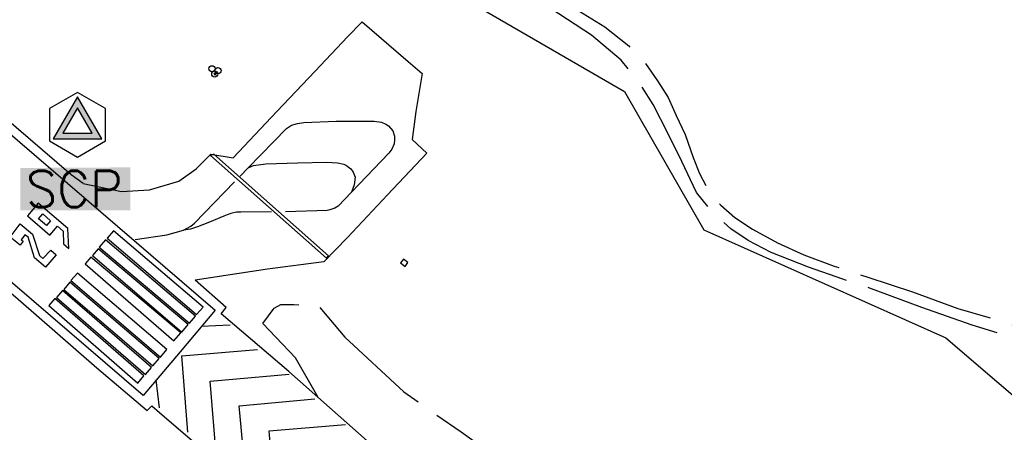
# Model space of a CAD drawing. Header units: feet. Extents: x 30669 to 99318, y 4696 to 26220.
# Tile 98 of 128: x 89146 to 90443, y 9964 to 10507. Entities that reach past the tile are written whole.
import ezdxf

# ---------------------------------------------------------------- set-up
doc = ezdxf.new("R2010")
doc.units = ezdxf.units.FT
doc.header["$LTSCALE"] = 600
doc.header["$MEASUREMENT"] = 0
doc.linetypes.add('AERO5', pattern=[0.35, 0.3, -0.05])
doc.layers.get('0').update_dxf_attribs({"linetype": 'CONTINUOUS'})
for name, color, linetype in [('ALAImisc', 253, 'CONTINUOUS'), ('ELIF', 253, 'CONTINUOUS'), ('ELYSP', 251, 'CONTINUOUS'), ('ELYSU', 251, 'CONTINUOUS'), ('EMASK', 155, 'CONTINUOUS'), ('ESPH', 2, 'CONTINUOUS')]:
    doc.layers.add(name, color=color, linetype=linetype)
doc.styles.add('L80', font='simplex', dxfattribs={"height": 48})

# ---------------------------------------------------------------- blocks, each defined once
blk = doc.blocks.new('MISC-OBJECT')
blk.add_circle((0, 0), 0.5400000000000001)
blk = doc.blocks.new('SCP-CP')
at = {"layer": 'ESPH'}
h = blk.add_hatch(color=256, dxfattribs=at)
h.paths.add_polyline_path([(0, 0.0614300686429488), (-0.0532000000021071, -0.0307150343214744), (0.0532000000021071, -0.0307150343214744)])
h.paths.add_polyline_path([(0.0319691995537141, -0.0184574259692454), (-0.0319691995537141, -0.0184574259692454), (0, 0.0369148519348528)], flags=16)
at = {"layer": 'EMASK'}
blk.add_solid([(-0.125340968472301, -0.0948200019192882), (-0.125340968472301, -0.1876469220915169), (0.1156879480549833, -0.0935586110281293), (0.1156879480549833, -0.1876469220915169)], dxfattribs=at)
at = {"layer": 'ESPH'}
for p, q in [((0, 0.0709333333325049), (-0.0614300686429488, 0.0354666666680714)), ((0.0614300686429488, 0.0354666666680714), (0, 0.0709333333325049)), ((0, 0.0614300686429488), (-0.0532000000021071, -0.0307150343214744)), ((0.0532000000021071, -0.0307150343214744), (0, 0.0614300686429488)), ((-0.0614300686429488, 0.0354666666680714), (-0.0614300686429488, -0.0354666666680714)), ((0, 0.0369148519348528), (-0.0319691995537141, -0.0184574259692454)), ((0.0319691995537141, -0.0184574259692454), (0, 0.0369148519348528)), ((0.0614300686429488, -0.0354666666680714), (0.0614300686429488, 0.0354666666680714)), ((-0.0319691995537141, -0.0184574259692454), (0.0319691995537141, -0.0184574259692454)), ((-0.0614300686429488, -0.0354666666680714), (0, -0.0709333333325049)), ((-0.0532000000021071, -0.0307150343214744), (0.0532000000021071, -0.0307150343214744)), ((0, -0.0709333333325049), (0.0614300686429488, -0.0354666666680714))]:
    blk.add_line(p, q, dxfattribs=at)
at = {"layer": 'ESPH', "style": 'L80'}
blk.add_text('SCP', height=0.08, dxfattribs=at).set_placement((-0.1131343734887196, -0.1807937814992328))

msp = doc.modelspace()

# ---------------------------------------------------------------- linework, layer by layer
at = {"layer": 'ALAImisc', "linetype": 'Continuous', "elevation": -54.68164916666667, "flags": 128}
for points in [[(86046.7274461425, 13011.8824045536), (86437.41915366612, 12675.99703692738), (87056.69765027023, 12143.69865060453), (87685.40188589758, 11602.87177544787), (88128.82845096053, 11221.28045558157), (88220.8683970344, 11142.13492613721), (89403.92808037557, 10125.15787896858), (89357.7930941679, 10070.29217898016), (89309.07142318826, 10012.88685623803), (88135.33007396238, 11021.47102550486), (88040.30285222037, 11103.1028272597), (87455.2178232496, 11606.10918918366)], [(89436.56414792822, 10301.67481353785), (89447.1067191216, 10312.28668419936), (89497.8224968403, 10364.14079524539), (89504.38389611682, 10368.44730110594), (89512.1203239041, 10370.95300897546), (89520.40603875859, 10372.09485454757), (89563.10916727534, 10373.83622071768), (89613.14723997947, 10373.75017211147), (89622.68179051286, 10372.3609345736), (89628.49645359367, 10370.09264661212), (89632.20667113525, 10367.54889572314), (89637.71510782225, 10360.94284479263), (89639.93727657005, 10353.92262437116), (89640.16674040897, 10349.38237621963), (89639.43596488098, 10344.13034968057), (89636.60147899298, 10337.10322883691), (89632.53874784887, 10331.58705971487), (89583.11708826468, 10280.32348753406), (89565.93768197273, 10262.15162035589), (89561.58949062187, 10259.23520172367), (89554.87714228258, 10257.04221760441), (89551.14907533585, 10256.40583320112), (89496.2042075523, 10254.58801675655)], [(89447.1067191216, 10312.28668419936), (89454.0599993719, 10315.71181289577), (89470.72111324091, 10317.61666005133), (89512.81717655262, 10319.19482409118), (89550.92053302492, 10319.75388953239), (89565.10355279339, 10319.08524391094), (89573.40969071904, 10317.26430578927), (89576.70678751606, 10315.51618431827), (89578.97729481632, 10313.90485414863), (89582.48204785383, 10310.97302046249), (89585.60886051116, 10306.60610521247), (89588.10017706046, 10300.07041652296), (89586.992991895, 10290.05589672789), (89583.11708826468, 10280.32348753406)], [(89298.60806042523, 10218.03409697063), (89340.27148827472, 10224.13856382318), (89362.15327453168, 10230.28019596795), (89371.94608146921, 10235.44276672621), (89376.60517770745, 10239.37616317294), (89429.19368133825, 10294.04422381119)], [(89477.85920630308, 10254.3325921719), (89437.79680252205, 10254.09823181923), (89431.99683850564, 10253.84990476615), (89424.25191183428, 10252.25300128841), (89419.54690385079, 10250.75683381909), (89415.13571456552, 10249.01063969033), (89396.36232847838, 10240.87752779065), (89380.60719279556, 10234.73157794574), (89371.38808848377, 10231.71028136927), (89362.15327453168, 10230.28019596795)], [(89385.97073924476, 10103.8022403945), (89423.47760419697, 10105.84466544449)], [(89367.8943468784, 9964.459905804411), (89360.0873264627, 10064.98153667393), (89459.53273113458, 10073.18476764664)], [(89405.31243433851, 9935.6455451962), (89397.25148392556, 10031.63571709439), (89501.23572475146, 10040.74879719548)], [(89330.48676619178, 9996.249159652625), (89326.27181997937, 10033.15287563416)], [(89444.78127290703, 9900.499901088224), (89435.39483198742, 9999.1435490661), (89534.97613817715, 10008.39494043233)], [(89483.08288667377, 9866.28069231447), (89474.94092721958, 9965.950176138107), (89575.25028060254, 9974.565025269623)]]:
    msp.add_lwpolyline(points, dxfattribs=at)
for points in [[(89403.55589566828, 10436.92180392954), (89404.8694612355, 10435.57336789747), (89403.60465432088, 10434.34352784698), (89402.29102254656, 10435.69524404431), (89403.55589566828, 10436.92180392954)], [(89552.91471903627, 10196.56719352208), (89401.96081856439, 10330.28346734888), (89397.49506402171, 10328.80197349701), (89550.21648099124, 10193.52000261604), (89552.91471903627, 10196.56719352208)], [(89209.86606319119, 10232.35837478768), (89170.82402932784, 10265.78656373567), (89156.51916640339, 10249.0804807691), (89186.2181111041, 10223.6510564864), (89196.32642982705, 10235.45519173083), (89203.5825383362, 10229.24209963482), (89204.00249393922, 10212.33771698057), (89210.97810303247, 10206.36507587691), (89209.86606319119, 10232.35837478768)], [(89176.6874506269, 10251.67303925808), (89186.95722011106, 10242.7971288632), (89181.56044317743, 10236.55507340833), (89171.29395385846, 10245.43105001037), (89176.6874506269, 10251.67303925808)], [(89165.86704467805, 10194.02179879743), (89157.35196001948, 10221.15202260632), (89153.26880839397, 10224.28876094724), (89148.27108027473, 10217.78567680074), (89150.88765428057, 10215.77442547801), (89147.00590371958, 10210.72131950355), (89133.61314520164, 10221.01087091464), (89147.19291045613, 10238.68676891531), (89163.40655284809, 10225.20546792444), (89172.2477467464, 10197.03830883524), (89176.93629092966, 10193.17217043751), (89187.1875651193, 10204.23429025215), (89194.4508960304, 10197.98852891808), (89180.33695058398, 10181.57835308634), (89165.86704467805, 10194.02179879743)], [(89261.43442182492, 10219.69896609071), (89379.39676110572, 10119.11625379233), (89387.84998781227, 10129.02965262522), (89269.88436836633, 10229.61229871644), (89261.43442182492, 10219.69896609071)], [(89242.18531817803, 10197.09139335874), (89359.91790765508, 10096.18573811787), (89368.4443631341, 10106.37297963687), (89249.54868205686, 10205.88677277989), (89242.18531817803, 10197.09139335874)], [(89251.15775536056, 10207.94393692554), (89369.7658295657, 10107.72209736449), (89377.90316147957, 10117.35347401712), (89259.29508727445, 10217.57531357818), (89251.15775536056, 10207.94393692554)], [(89232.42590034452, 10185.88497064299), (89349.53790088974, 10084.51066066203), (89358.41520745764, 10095.03641544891), (89240.15091290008, 10194.8090651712), (89232.42590034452, 10185.88497064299)], [(89651.8134080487, 10192.13819340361), (89648.00236456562, 10187.15870762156), (89653.89846135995, 10182.64423475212), (89657.71278500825, 10187.62378674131), (89651.8134080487, 10192.13819340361)], [(89213.859810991, 10163.90482472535), (89331.79895447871, 10063.17069516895), (89340.22365280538, 10073.03429565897), (89222.28444311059, 10173.77170538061), (89213.859810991, 10163.90482472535)], [(89204.36836777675, 10152.42816470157), (89321.62245619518, 10051.81803099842), (89329.85564117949, 10061.41524584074), (89212.60161896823, 10162.02209937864), (89204.36836777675, 10152.42816470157)], [(89184.59624857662, 10131.02090945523), (89301.91959441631, 10029.0930100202), (89309.97229828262, 10038.36499486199), (89192.64895244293, 10140.29289429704), (89184.59624857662, 10131.02090945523)], [(89194.78125156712, 10141.78963800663), (89312.08273740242, 10040.29445555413), (89319.91354574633, 10049.34210103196), (89202.6087797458, 10150.8372172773), (89194.78125156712, 10141.78963800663)]]:
    msp.add_lwpolyline(points, close=True, dxfattribs=at)
at = {"layer": 'ELIF', "linetype": 'Continuous', "elevation": -54.68164916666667, "flags": 128}
msp.add_lwpolyline([(89753.14472464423, 10522.56989852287), (89942.94756401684, 10412.95282377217), (90047.12721548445, 10230.93710522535), (90366.01581511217, 10088.4130990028), (90506.45007881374, 9968.47353706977), (90673.8325098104, 9824.286155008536), (90700.65245671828, 9798.4245295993), (90729.67001167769, 9763.18278840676), (90775.80711323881, 9693.151552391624), (90850.8670521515, 9651.262147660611), (90914.64417543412, 9616.08866688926), (91200.36955982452, 9370.345085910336), (90929.51781324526, 9152.971944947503), (90349.00673951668, 8687.200048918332), (90240.24538880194, 8780.15850106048), (89962.82955232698, 9018.384526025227), (89629.84196365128, 9304.222465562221), (89358.92850741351, 9536.997900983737), (89093.72103080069, 9765.248463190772), (88792.14989471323, 10023.47991272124), (88541.48448181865, 10238.96361700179), (88307.26989486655, 10440.10777271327), (88049.33008972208, 10660.27173881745)], dxfattribs=at)
at = {"layer": 'ELYSP', "linetype": 'Continuous', "elevation": -54.68164916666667, "flags": 128}
for points in [[(88630.29064597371, 10580.75902887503), (88750.05479015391, 10478.37504348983), (88884.18687282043, 10362.58407431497), (89029.57829992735, 10237.50072870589), (89144.30750800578, 10139.7240724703), (89248.05312959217, 10048.95815199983), (89314.14511119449, 9992.905259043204), (89320.52865219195, 9999.032689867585), (89330.58120831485, 9990.513360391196), (89725.33151817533, 9651.921655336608), (89961.1551212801, 9447.797557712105), (90068.79045790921, 9359.088893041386), (90116.80693978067, 9415.426837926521), (90165.86179709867, 9469.255703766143), (90106.2984312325, 9519.533668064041), (90005.10183014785, 9608.546212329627), (89865.20086955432, 9724.4996695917), (89742.35911519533, 9831.251563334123), (89630.74709321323, 9929.202708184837), (89500.93123290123, 10044.45402957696), (89411.72875979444, 10120.12324790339), (89418.36034015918, 10128.43132071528), (89377.38315761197, 10164.57691176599)], [(89229.87086451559, 10291.98669375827), (89213.9394440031, 10303.35384112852), (89103.45835872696, 10398.11194137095), (88997.48953775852, 10488.30794833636), (88917.22726390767, 10558.218098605)], [(89229.87086451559, 10291.98669375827), (89280.26092029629, 10281.45288561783), (89317.19642882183, 10283.29441673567), (89355.86217965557, 10294.68394426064), (89378.61763328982, 10311.0289914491), (89398.04115934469, 10330.52265824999), (89427.31259284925, 10325.62352335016), (89485.10477692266, 10386.67084653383), (89535.44140290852, 10439.75114933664), (89578.20050882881, 10484.89150358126), (89597.18439634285, 10504.54365325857), (89658.07679587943, 10452.63863750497), (89676.44863819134, 10436.44443649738), (89668.18826103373, 10386.7368791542), (89663.32894423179, 10349.63986810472), (89682.52162923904, 10331.95930734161), (89630.77605604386, 10276.98667333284), (89578.01910935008, 10220.74665507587), (89546.81718537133, 10188.78837720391), (89472.8420913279, 10179.20635595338), (89377.38315761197, 10164.57691176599)]]:
    msp.add_lwpolyline(points, dxfattribs=at)
at = {"layer": 'ELYSU', "linetype": 'AERO5', "elevation": -54.68164916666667, "flags": 128}
for points in [[(89137.16350446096, 12552.02609618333), (89136.8182767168, 12526.90795856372), (89134.90715559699, 12457.87581388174), (89133.46086244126, 12429.47564792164), (89133.20570886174, 12424.46531929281), (89132.72644156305, 12407.8906258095), (89131.39069204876, 12337.99065205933), (89128.95751785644, 12261.00673641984), (89124.98496147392, 12190.05596464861), (89120.35449128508, 12113.98261554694), (89114.59587178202, 12059.8233337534), (89109.07106249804, 11999.60783781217), (89095.81321233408, 11909.56820181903), (89078.07902548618, 11830.27701472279), (89056.81121561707, 11751.44610791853), (89039.24579899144, 11690.13111137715), (89014.52283731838, 11621.69189247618), (88985.73778651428, 11541.03897271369), (88956.25107429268, 11461.98310782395), (88934.81914898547, 11401.20042861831), (88917.07566230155, 11333.58791788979), (88908.85527641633, 11278.32230407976), (88912.45277961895, 11240.88079049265), (88923.4305761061, 11213.9971643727), (88939.66770089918, 11194.47509296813), (88958.50575367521, 11168.83957748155), (88980.27221612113, 11125.7432324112), (88987.220530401, 11120.14741306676), (89014.44373814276, 11075.76985076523), (89107.8927845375, 10971.63400051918), (89157.32494039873, 10913.44986279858), (89192.10268806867, 10868.55863718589), (89218.64889731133, 10828.29553925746), (89246.00822630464, 10788.22933599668), (89267.80189018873, 10759.88060800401), (89289.91350646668, 10743.09246460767), (89312.00888819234, 10730.03506081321), (89331.64516131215, 10719.96669260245), (89347.64885027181, 10714.44863969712), (89369.10664206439, 10708.1054449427), (89395.17823599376, 10701.9242871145), (89442.24936991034, 10695.5205300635), (89486.9510110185, 10695.30708143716), (89540.88037026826, 10696.22495834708), (89565.02119100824, 10692.8695804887), (89594.10745864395, 10681.37417153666), (89622.55918144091, 10667.17512359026), (89657.65138460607, 10643.93502931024), (89703.55545944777, 10618.12716798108), (89756.06386232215, 10590.43448553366), (89837.49452090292, 10547.34137833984), (89917.12183866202, 10497.99670838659), (89948.39540091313, 10472.91737197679), (89970.48931400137, 10450.01543383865), (89986.24538800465, 10427.1758992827), (90000.43951913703, 10404.98410915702), (90010.88856916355, 10381.21051876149), (90022.61504255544, 10356.41591299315), (90033.43725288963, 10326.18529641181), (90041.65875025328, 10304.8213080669), (90055.00983233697, 10280.01355252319), (90069.49142304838, 10263.25188659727), (90087.9652153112, 10247.04661735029), (90111.19453053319, 10231.62316782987), (90144.32950094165, 10213.82039470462), (90178.96493215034, 10197.92820741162), (90219.0915760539, 10183.11161670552), (90263.20912173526, 10168.4280827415), (90322.18887634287, 10149.17806210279), (90381.78511719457, 10127.02322978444), (90442.87292164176, 10109.49588701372), (90468.00177343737, 10100.92317516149), (90492.88865470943, 10086.78015269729), (90510.98174810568, 10072.36546224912), (90524.74981941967, 10059.25155033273), (90539.11923991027, 10043.49504133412), (90560.71678463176, 10007.46692268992), (90590.37865936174, 9963.876920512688), (90620.61272970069, 9936.322039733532), (90666.69764278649, 9897.490267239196), (90711.17658848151, 9856.122294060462), (90769.74557646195, 9806.336173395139), (90837.27448652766, 9751.27704499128), (90894.63462471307, 9707.40604263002), (90976.74378363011, 9634.924376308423), (91051.42885658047, 9563.48404664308), (91084.61537863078, 9532.559589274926), (91105.45615624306, 9516.303650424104), (91124.82576831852, 9504.001760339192), (91140.12703264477, 9498.167631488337), (91152.52330996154, 9493.026331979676), (91158.93649234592, 9479.964139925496), (91153.9901224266, 9471.729459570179), (91138.31140877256, 9470.251347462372), (91125.42265961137, 9478.168701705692), (91063.67201724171, 9531.949821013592), (90971.8812643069, 9618.796095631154), (90882.60128117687, 9697.49257543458), (90820.98404297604, 9750.029416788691), (90755.28089315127, 9801.450114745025), (90709.89429403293, 9840.476464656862), (90677.03001101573, 9870.718310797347), (90650.34148788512, 9895.758931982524), (90627.90761985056, 9914.368367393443), (90615.59699280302, 9921.444200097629), (90604.93670789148, 9922.35458699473), (90596.53051414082, 9917.10186970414), (90591.97900818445, 9911.739910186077), (90588.46971509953, 9897.98849826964), (90588.78535173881, 9867.230791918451), (90590.1190776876, 9809.444217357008), (90589.32210771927, 9756.42203643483), (90588.12769796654, 9710.24689032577), (90582.85126124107, 9648.618798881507), (90580.33844438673, 9598.016548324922), (90579.66009110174, 9543.182091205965), (90579.73026462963, 9509.790947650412), (90579.29219197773, 9488.248892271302), (90582.65441827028, 9463.764561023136), (90588.26604170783, 9452.208806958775), (90598.71410380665, 9439.864666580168), (90612.30851333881, 9426.087667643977), (90617.99811391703, 9415.383396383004), (90620.13578185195, 9396.616976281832), (90617.36784320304, 9381.252903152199), (90609.78212833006, 9369.004177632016), (90602.10728116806, 9360.195948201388), (90583.43065068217, 9352.471695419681), (90560.82481119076, 9351.96291311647), (90547.28102424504, 9356.240986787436), (90539.75398249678, 9358.48127494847), (90520.9645238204, 9364.963646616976), (90492.83661371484, 9373.849916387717), (90464.11855831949, 9380.108917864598), (90445.81552701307, 9386.71596018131), (90433.83101351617, 9385.60118427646)], [(90439.29420291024, 9407.412023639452), (90470.97804935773, 9404.438599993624), (90496.80940299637, 9407.883800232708), (90513.61279430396, 9415.583369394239), (90526.04979204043, 9423.381852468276), (90539.43188884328, 9437.519583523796), (90550.15705072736, 9453.392105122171), (90552.5968410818, 9457.700739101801), (90560.538861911, 9477.00860320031), (90564.51734090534, 9497.591726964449), (90566.30994992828, 9544.694486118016), (90568.89437833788, 9612.558880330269), (90574.08495690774, 9697.625004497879), (90574.88585877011, 9777.765593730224), (90575.45207353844, 9840.91967540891), (90574.01134648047, 9881.246501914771), (90575.94001873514, 9909.08959318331), (90576.25165535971, 9934.294533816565), (90576.89057138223, 9944.260224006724), (90573.07051661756, 9961.512729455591), (90565.31099612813, 9977.547039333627), (90558.16174056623, 9987.4080363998), (90523.57380706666, 10035.7388253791), (90502.64118741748, 10057.68303419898), (90487.0221887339, 10069.6668468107), (90466.2890930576, 10082.21358085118), (90443.04136383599, 10092.53392376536), (90400.83917090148, 10105.48082503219), (90334.32392332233, 10128.6904700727), (90264.77798206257, 10154.43132955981), (90230.56541202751, 10165.79373525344), (90185.1614991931, 10181.61623812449), (90136.11656477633, 10200.78129342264), (90105.84425279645, 10216.89936936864), (90082.74441697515, 10232.08588269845), (90057.14369368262, 10255.90805254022), (90037.84248243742, 10280.10348491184), (90018.21765647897, 10320.65723372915), (90000.42001130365, 10357.33959416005), (89980.71450643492, 10396.03766616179), (89961.605232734, 10425.68098371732), (89938.4767100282, 10454.15699937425), (89899.36956067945, 10487.07195978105), (89846.31617679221, 10521.60541755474), (89775.43438770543, 10560.69143305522), (89712.82564677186, 10596.66949393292), (89660.77779484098, 10628.20754751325), (89624.88135166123, 10647.55923709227), (89605.9712598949, 10656.11636438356), (89594.18009499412, 10655.98994151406), (89590.66784049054, 10652.62770378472), (89590.18977225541, 10643.79737820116), (89592.17876395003, 10620.8538872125), (89597.09429814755, 10592.73547081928), (89602.19296908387, 10572.61448869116)], [(89538.90678810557, 10010.73909746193), (89509.42581514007, 10062.07322881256), (89483.5777229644, 10089.69694755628), (89466.77376254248, 10107.55041960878), (89481.44636304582, 10127.6602791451), (89490.11744404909, 10132.30798365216), (89507.34281362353, 10132.43251993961), (89519.39806546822, 10131.66842323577), (89525.25733146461, 10131.5799525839), (89534.98000022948, 10131.43820113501), (89538.46461249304, 10132.43063679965), (89574.66834007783, 10089.56334624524), (89652.32380472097, 10017.44135187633), (89727.82660259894, 9964.666300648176), (89805.00052842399, 9910.061086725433), (89895.90047776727, 9834.833036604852), (90018.09993307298, 9729.013251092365), (90146.67839191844, 9618.327774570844), (90275.53492380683, 9508.822688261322), (90341.5820053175, 9454.344009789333), (90383.17145259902, 9429.321941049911), (90439.29420291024, 9407.412023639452)]]:
    msp.add_lwpolyline(points, dxfattribs=at)

# ---------------------------------------------------------------- block references
at = {"layer": 'ALAImisc', "linetype": 'Continuous', "xscale": 7.499984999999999, "yscale": 7.499984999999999, "zscale": 7.499984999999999, "rotation": 1.157147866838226}
for p in [(89399.6781529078, 10442.88806111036, -54.68164916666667), (89403.262288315, 10436.02330930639, -54.68164916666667), (89407.42062042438, 10440.37975649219, -54.68164916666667)]:
    msp.add_blockref('MISC-OBJECT', p, dxfattribs=at)
at = {"layer": 'ESPH', "xscale": 600, "yscale": 600, "zscale": 600}
msp.add_blockref('SCP-CP', (89222.46707862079, 10369.1488396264), dxfattribs=at)

doc.saveas('drawing.dxf')
